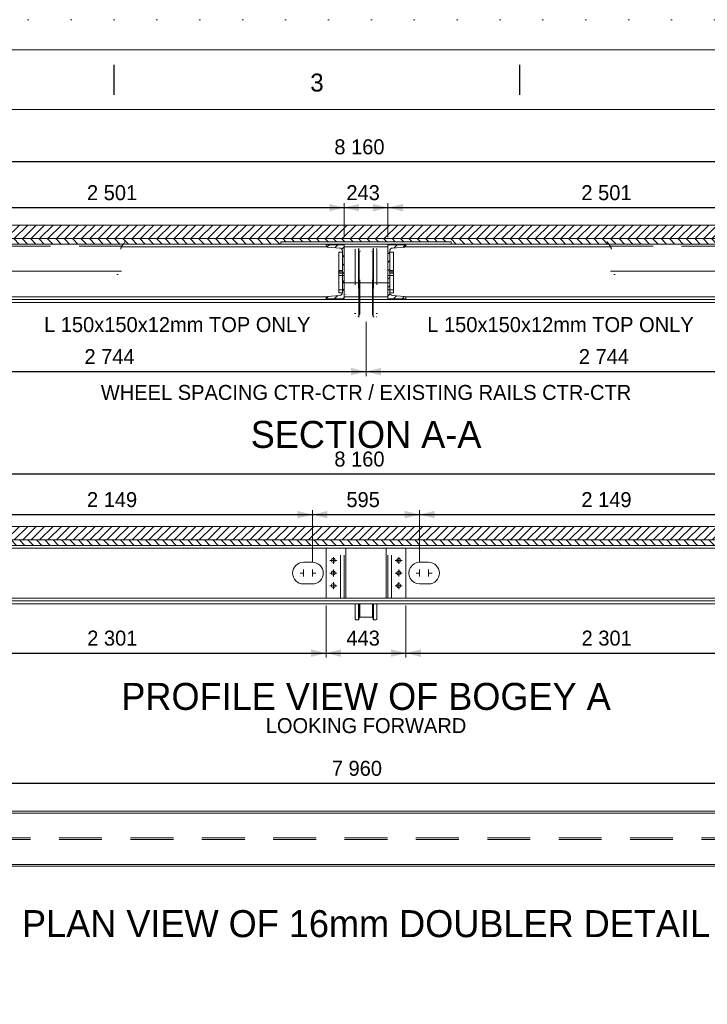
# Model space of a CAD drawing. Header units: millimetres. Extents: x -91343 to -63338, y -767328 to -747548.
# Tile 13 of 42: x -86867 to -83050, y -753014 to -747548. Entities that reach past the tile are written whole.
import ezdxf
from ezdxf.enums import TextEntityAlignment as Align

# ---------------------------------------------------------------- set-up
doc = ezdxf.new("R2010")
doc.units = ezdxf.units.MM
doc.header["$MEASUREMENT"] = 0
for name, pattern in [('DGN Style 1', [238.072395, 0.396127, -237.676268]), ('DGN Style 2', [396.127113, 237.676268, -158.450845]), ('DGN Style 4', [634.199507, 316.90169, -158.450845, 0.396127, -158.450845]), ('DGN Style 5', [277.288979, 118.838134, -158.450845]), ('DGN Style 6', [753.433768, 0.396127, -158.450845, 277.288979, -158.450845, 0.396127, -158.450845])]:
    doc.linetypes.add(name, pattern=pattern)
doc.styles.add('Style-ENGINEERING', font='ENGINEERING.shx')
doc.styles.add('Style-ENGINEERING_0', font='ENGINEERING.shx')
doc.dimstyles.new('MetricMM', dxfattribs={"dimtxt": 3, "dimasz": 3, "dimexe": 1.5, "dimexo": 1.5, "dimgap": 1.5, "dimtad": 1, "dimdec": 0, "dimzin": 7, "dimtxsty": 'Style-ENGINEERING_0', "dimcen": 0.09, "dimclrd": 1, "dimclre": 1, "dimclrt": 7, "dimadec": 0, "dimazin": 3, "dimtfac": 1, "dimtdec": 0, "dimtofl": 0, "dimtmove": 0, "dimatfit": 3, "dimfxl": 1, "dimtzin": 7, "dimlwd": -1, "dimlwe": 0, "dimarcsym": 0})

# ---------------------------------------------------------------- blocks, each defined once
blk = doc.blocks.new('*U570')
for p, q in [((-270.38, 284.53), (-270.38, 289.53)), ((-202.8, 284.53), (-202.8, 289.53))]:
    blk.add_line(p, q)
at = {"color": 7, "linetype": 'Continuous', "lineweight": 0, "flags": 128}
blk.add_lwpolyline([(-415.55, 292.03), (415.45, 292.03), (415.45, -291.97), (-415.55, -291.97), (-415.55, 292.03)], close=True, dxfattribs=at)
at = {"color": 7, "linetype": 'Continuous', "lineweight": 13, "flags": 128}
blk.add_lwpolyline([(-405.55, 282.03), (405.45, 282.03), (405.45, -281.97), (-405.55, -281.97), (-405.55, 282.03)], close=True, dxfattribs=at)
at = {"insert": (-236.59, 286.53), "char_height": 3, "attachment_point": 5, "line_spacing_factor": 1.2, "style": 'Style-ENGINEERING'}
blk.add_mtext('3', dxfattribs=at)
blk = doc.blocks.new('*D611')
at = {"color": 1, "linetype": 'Continuous', "lineweight": 0, "transparency": 16777216}
for p, q in [((-11684.5, 8791.1), (-11684.5, 9126)), ((-3524.4, 8791.1), (-3524.4, 9126))]:
    blk.add_line(p, q, dxfattribs=at)
at = {"color": 1, "linetype": 'Continuous', "transparency": 16777216}
blk.add_line((-3524.4, 9101), (-11684.5, 9101), dxfattribs=at)
at = {"color": 1, "linetype": 'Continuous', "lineweight": 0, "transparency": 16777216}
blk.add_solid([(-11601.2, 9080.2), (-11684.5, 9101), (-11601.2, 9121.9)], dxfattribs=at)
at = {"color": 1, "linetype": 'Continuous', "lineweight": 0, "transparency": 16777216, "extrusion": (0, 0, -1)}
blk.add_solid([(3607.7, 9121.9), (3524.4, 9101), (3607.7, 9080.2)], dxfattribs=at)
at = {"layer": 'Defpoints', "color": 7, "linetype": 'Continuous', "lineweight": 0, "transparency": 16777216}
for p in [(-11684.5, 9101), (-7604.5, 9101), (-11684.5, 8749.5), (-3524.4, 8749.5)]:
    blk.add_point(p, dxfattribs=at)
at = {"color": 7, "linetype": 'Continuous', "lineweight": 0, "transparency": 16777216, "style": 'Style-ENGINEERING'}
blk.add_text('8 160', height=83.25, dxfattribs=at).set_placement((-7780.5, 9184.3), align=Align.MIDDLE_LEFT)
blk = doc.blocks.new('*D618')
at = {"color": 1, "linetype": 'Continuous', "lineweight": 0, "transparency": 16777216}
for p, q in [((-11684.5, 7118.3), (-11684.5, 7392.7)), ((-3524.5, 7118.3), (-3524.5, 7392.7))]:
    blk.add_line(p, q, dxfattribs=at)
at = {"color": 1, "linetype": 'Continuous', "transparency": 16777216}
blk.add_line((-3524.5, 7367.8), (-11684.5, 7367.8), dxfattribs=at)
at = {"color": 1, "linetype": 'Continuous', "lineweight": 0, "transparency": 16777216}
blk.add_solid([(-11601.2, 7347), (-11684.5, 7367.8), (-11601.2, 7388.6)], dxfattribs=at)
at = {"color": 1, "linetype": 'Continuous', "lineweight": 0, "transparency": 16777216, "extrusion": (0, 0, -1)}
blk.add_solid([(3607.7, 7388.6), (3524.5, 7367.8), (3607.7, 7347)], dxfattribs=at)
at = {"layer": 'Defpoints', "color": 7, "linetype": 'Continuous', "lineweight": 0, "transparency": 16777216}
for p in [(-11684.5, 7367.8), (-7604.5, 7367.8), (-11684.5, 7076.7), (-3524.5, 7076.7)]:
    blk.add_point(p, dxfattribs=at)
at = {"color": 7, "linetype": 'Continuous', "lineweight": 0, "transparency": 16777216, "style": 'Style-ENGINEERING'}
blk.add_text('8 160', height=83.25, dxfattribs=at).set_placement((-7780.5, 7451), align=Align.MIDDLE_LEFT)
blk = doc.blocks.new('*D619')
at = {"color": 1, "linetype": 'Continuous', "lineweight": 0, "transparency": 16777216}
for p, q in [((-11584.5, 5384.5), (-11584.5, 5675.6)), ((-3624.5, 5384.5), (-3624.5, 5675.6))]:
    blk.add_line(p, q, dxfattribs=at)
at = {"color": 1, "linetype": 'Continuous', "transparency": 16777216}
blk.add_line((-11584.5, 5650.6), (-3624.5, 5650.6), dxfattribs=at)
at = {"color": 1, "linetype": 'Continuous', "lineweight": 0, "transparency": 16777216}
blk.add_solid([(-11501.2, 5629.8), (-11584.5, 5650.6), (-11501.2, 5671.4)], dxfattribs=at)
at = {"color": 1, "linetype": 'Continuous', "lineweight": 0, "transparency": 16777216, "extrusion": (0, 0, -1)}
blk.add_solid([(3707.7, 5671.4), (3624.5, 5650.6), (3707.7, 5629.8)], dxfattribs=at)
at = {"layer": 'Defpoints', "color": 7, "linetype": 'Continuous', "lineweight": 0, "transparency": 16777216}
for p in [(-7604.5, 5650.6), (-3624.5, 5650.6), (-11584.5, 5342.9), (-3624.5, 5342.9)]:
    blk.add_point(p, dxfattribs=at)
at = {"color": 7, "linetype": 'Continuous', "lineweight": 0, "transparency": 16777216, "style": 'Style-ENGINEERING'}
blk.add_text('7 960', height=83.25, dxfattribs=at).set_placement((-7794.5, 5733.9), align=Align.MIDDLE_LEFT)
blk = doc.blocks.new('*D681')
at = {"color": 1, "linetype": 'Continuous', "lineweight": 0, "transparency": 16777216}
for p, q in [((-10127.2, 6637.6), (-10127.2, 6348.5)), ((-7826, 6637.6), (-7826, 6348.5))]:
    blk.add_line(p, q, dxfattribs=at)
at = {"color": 1, "linetype": 'Continuous', "transparency": 16777216}
blk.add_line((-10127.2, 6373.5), (-7826, 6373.5), dxfattribs=at)
at = {"color": 1, "linetype": 'Continuous', "lineweight": 0, "transparency": 16777216}
blk.add_solid([(-10044, 6352.6), (-10127.2, 6373.5), (-10044, 6394.3)], dxfattribs=at)
at = {"color": 1, "linetype": 'Continuous', "lineweight": 0, "transparency": 16777216, "extrusion": (0, 0, -1)}
blk.add_solid([(7909.2, 6394.3), (7826, 6373.5), (7909.2, 6352.6)], dxfattribs=at)
at = {"layer": 'Defpoints', "color": 7, "linetype": 'Continuous', "lineweight": 0, "transparency": 16777216}
for p in [(-10127.2, 6679.3), (-7826, 6679.3), (-8976.6, 6373.5), (-7826, 6373.5)]:
    blk.add_point(p, dxfattribs=at)
at = {"color": 7, "linetype": 'Continuous', "lineweight": 0, "transparency": 16777216, "style": 'Style-ENGINEERING'}
blk.add_text('2 301', height=83.25, dxfattribs=at).set_placement((-9152.2, 6456.7), align=Align.MIDDLE_LEFT)
blk = doc.blocks.new('*D682')
at = {"color": 1, "linetype": 'Continuous', "lineweight": 0, "transparency": 16777216}
for p, q in [((-7826, 6637.6), (-7826, 6348.5)), ((-7383, 6637.6), (-7383, 6348.5))]:
    blk.add_line(p, q, dxfattribs=at)
at = {"color": 1, "linetype": 'Continuous', "transparency": 16777216}
blk.add_line((-7826, 6373.5), (-7383, 6373.5), dxfattribs=at)
at = {"color": 1, "linetype": 'Continuous', "lineweight": 0, "transparency": 16777216}
blk.add_solid([(-7742.7, 6352.6), (-7826, 6373.5), (-7742.7, 6394.3)], dxfattribs=at)
at = {"color": 1, "linetype": 'Continuous', "lineweight": 0, "transparency": 16777216, "extrusion": (0, 0, -1)}
blk.add_solid([(7466.2, 6394.3), (7383, 6373.5), (7466.2, 6352.6)], dxfattribs=at)
at = {"layer": 'Defpoints', "color": 7, "linetype": 'Continuous', "lineweight": 0, "transparency": 16777216}
for p in [(-7826, 6679.3), (-7383, 6679.3), (-7604.5, 6373.5), (-7383, 6373.5)]:
    blk.add_point(p, dxfattribs=at)
at = {"color": 7, "linetype": 'Continuous', "lineweight": 0, "transparency": 16777216, "style": 'Style-ENGINEERING'}
blk.add_text('443', height=83.25, dxfattribs=at).set_placement((-7713.6, 6456.7), align=Align.MIDDLE_LEFT)
blk = doc.blocks.new('*D683')
at = {"color": 1, "linetype": 'Continuous', "lineweight": 0, "transparency": 16777216}
for p, q in [((-7383, 6637.6), (-7383, 6348.5)), ((-5081.7, 6637.6), (-5081.7, 6348.5))]:
    blk.add_line(p, q, dxfattribs=at)
at = {"color": 1, "linetype": 'Continuous', "transparency": 16777216}
blk.add_line((-7383, 6373.5), (-5081.7, 6373.5), dxfattribs=at)
at = {"color": 1, "linetype": 'Continuous', "lineweight": 0, "transparency": 16777216}
blk.add_solid([(-7299.7, 6352.6), (-7383, 6373.5), (-7299.7, 6394.3)], dxfattribs=at)
at = {"color": 1, "linetype": 'Continuous', "lineweight": 0, "transparency": 16777216, "extrusion": (0, 0, -1)}
blk.add_solid([(5165, 6394.3), (5081.7, 6373.5), (5165, 6352.6)], dxfattribs=at)
at = {"layer": 'Defpoints', "color": 7, "linetype": 'Continuous', "lineweight": 0, "transparency": 16777216}
for p in [(-7383, 6679.3), (-5081.7, 6679.3), (-6232.3, 6373.5), (-5081.7, 6373.5)]:
    blk.add_point(p, dxfattribs=at)
at = {"color": 7, "linetype": 'Continuous', "lineweight": 0, "transparency": 16777216, "style": 'Style-ENGINEERING'}
blk.add_text('2 301', height=83.25, dxfattribs=at).set_placement((-6408, 6456.7), align=Align.MIDDLE_LEFT)
blk = doc.blocks.new('*D688')
at = {"color": 1, "linetype": 'Continuous', "lineweight": 0, "transparency": 16777216}
for p, q in [((-10051.2, 6878.5), (-10051.2, 7167.4)), ((-7901.9, 6878.5), (-7901.9, 7167.4))]:
    blk.add_line(p, q, dxfattribs=at)
at = {"color": 1, "linetype": 'Continuous', "transparency": 16777216}
blk.add_line((-10051.2, 7142.4), (-7901.9, 7142.4), dxfattribs=at)
at = {"color": 1, "linetype": 'Continuous', "lineweight": 0, "transparency": 16777216}
blk.add_solid([(-9968, 7121.6), (-10051.2, 7142.4), (-9968, 7163.2)], dxfattribs=at)
at = {"color": 1, "linetype": 'Continuous', "lineweight": 0, "transparency": 16777216, "extrusion": (0, 0, -1)}
blk.add_solid([(7985.2, 7163.2), (7901.9, 7142.4), (7985.2, 7121.6)], dxfattribs=at)
at = {"layer": 'Defpoints', "color": 7, "linetype": 'Continuous', "lineweight": 0, "transparency": 16777216}
for p in [(-8976.6, 7142.4), (-7901.9, 7142.4), (-10051.2, 6836.8), (-7901.9, 6836.8)]:
    blk.add_point(p, dxfattribs=at)
at = {"color": 7, "linetype": 'Continuous', "lineweight": 0, "transparency": 16777216, "style": 'Style-ENGINEERING'}
blk.add_text('2 149', height=83.25, dxfattribs=at).set_placement((-9153.6, 7225.6), align=Align.MIDDLE_LEFT)
blk = doc.blocks.new('*D689')
at = {"color": 1, "linetype": 'Continuous', "lineweight": 0, "transparency": 16777216}
for p, q in [((-7901.9, 6878.5), (-7901.9, 7167.4)), ((-7307, 6878.5), (-7307, 7167.4))]:
    blk.add_line(p, q, dxfattribs=at)
at = {"color": 1, "linetype": 'Continuous', "transparency": 16777216}
blk.add_line((-7901.9, 7142.4), (-7307, 7142.4), dxfattribs=at)
at = {"color": 1, "linetype": 'Continuous', "lineweight": 0, "transparency": 16777216}
blk.add_solid([(-7818.7, 7121.6), (-7901.9, 7142.4), (-7818.7, 7163.2)], dxfattribs=at)
at = {"color": 1, "linetype": 'Continuous', "lineweight": 0, "transparency": 16777216, "extrusion": (0, 0, -1)}
blk.add_solid([(7390.2, 7163.2), (7307, 7142.4), (7390.2, 7121.6)], dxfattribs=at)
at = {"layer": 'Defpoints', "color": 7, "linetype": 'Continuous', "lineweight": 0, "transparency": 16777216}
for p in [(-7604.4, 7142.4), (-7307, 7142.4), (-7901.9, 6836.8), (-7307, 6836.8)]:
    blk.add_point(p, dxfattribs=at)
at = {"color": 7, "linetype": 'Continuous', "lineweight": 0, "transparency": 16777216, "style": 'Style-ENGINEERING'}
blk.add_text('595', height=83.25, dxfattribs=at).set_placement((-7713.6, 7225.6), align=Align.MIDDLE_LEFT)
blk = doc.blocks.new('*D690')
at = {"color": 1, "linetype": 'Continuous', "lineweight": 0, "transparency": 16777216}
for p, q in [((-7307, 6878.5), (-7307, 7167.4)), ((-5157.7, 6878.5), (-5157.7, 7167.4))]:
    blk.add_line(p, q, dxfattribs=at)
at = {"color": 1, "linetype": 'Continuous', "transparency": 16777216}
blk.add_line((-7307, 7142.4), (-5157.7, 7142.4), dxfattribs=at)
at = {"color": 1, "linetype": 'Continuous', "lineweight": 0, "transparency": 16777216}
blk.add_solid([(-7223.7, 7121.6), (-7307, 7142.4), (-7223.7, 7163.2)], dxfattribs=at)
at = {"color": 1, "linetype": 'Continuous', "lineweight": 0, "transparency": 16777216, "extrusion": (0, 0, -1)}
blk.add_solid([(5240.9, 7163.2), (5157.7, 7142.4), (5240.9, 7121.6)], dxfattribs=at)
at = {"layer": 'Defpoints', "color": 7, "linetype": 'Continuous', "lineweight": 0, "transparency": 16777216}
for p in [(-6232.3, 7142.4), (-5157.7, 7142.4), (-7307, 6836.8), (-5157.7, 6836.8)]:
    blk.add_point(p, dxfattribs=at)
at = {"color": 7, "linetype": 'Continuous', "lineweight": 0, "transparency": 16777216, "style": 'Style-ENGINEERING'}
blk.add_text('2 149', height=83.25, dxfattribs=at).set_placement((-6409.3, 7225.6), align=Align.MIDDLE_LEFT)
blk = doc.blocks.new('*D696')
at = {"color": 1, "linetype": 'Continuous', "lineweight": 0, "transparency": 16777216}
for p, q in [((-10227.2, 8682.2), (-10227.2, 8871.5)), ((-7726, 8682.2), (-7726, 8871.5))]:
    blk.add_line(p, q, dxfattribs=at)
at = {"color": 1, "linetype": 'Continuous', "transparency": 16777216}
blk.add_line((-10227.2, 8846.5), (-7726, 8846.5), dxfattribs=at)
at = {"color": 1, "linetype": 'Continuous', "lineweight": 0, "transparency": 16777216}
blk.add_solid([(-10144, 8825.7), (-10227.2, 8846.5), (-10144, 8867.4)], dxfattribs=at)
at = {"color": 1, "linetype": 'Continuous', "lineweight": 0, "transparency": 16777216, "extrusion": (0, 0, -1)}
blk.add_solid([(7809.2, 8867.4), (7726, 8846.5), (7809.2, 8825.7)], dxfattribs=at)
at = {"layer": 'Defpoints', "color": 7, "linetype": 'Continuous', "lineweight": 0, "transparency": 16777216}
for p in [(-8976.6, 8846.5), (-7726, 8846.5), (-10227.2, 8640.6), (-7726, 8640.6)]:
    blk.add_point(p, dxfattribs=at)
at = {"color": 7, "linetype": 'Continuous', "lineweight": 0, "transparency": 16777216, "style": 'Style-ENGINEERING'}
blk.add_text('2 501', height=83.25, dxfattribs=at).set_placement((-9153.6, 8929.8), align=Align.MIDDLE_LEFT)
blk = doc.blocks.new('*D697')
at = {"color": 1, "linetype": 'Continuous', "lineweight": 0, "transparency": 16777216}
for p, q in [((-7726, 8682.2), (-7726, 8871.5)), ((-7482.9, 8682.2), (-7482.9, 8871.5))]:
    blk.add_line(p, q, dxfattribs=at)
at = {"color": 1, "linetype": 'Continuous', "transparency": 16777216}
blk.add_line((-7726, 8846.5), (-7482.9, 8846.5), dxfattribs=at)
at = {"color": 1, "linetype": 'Continuous', "lineweight": 0, "transparency": 16777216}
blk.add_solid([(-7642.7, 8825.7), (-7726, 8846.5), (-7642.7, 8867.4)], dxfattribs=at)
at = {"color": 1, "linetype": 'Continuous', "lineweight": 0, "transparency": 16777216, "extrusion": (0, 0, -1)}
blk.add_solid([(7566.2, 8867.4), (7482.9, 8846.5), (7566.2, 8825.7)], dxfattribs=at)
at = {"layer": 'Defpoints', "color": 7, "linetype": 'Continuous', "lineweight": 0, "transparency": 16777216}
for p in [(-7604.5, 8846.5), (-7482.9, 8846.5), (-7726, 8640.6), (-7482.9, 8640.6)]:
    blk.add_point(p, dxfattribs=at)
at = {"color": 7, "linetype": 'Continuous', "lineweight": 0, "transparency": 16777216, "style": 'Style-ENGINEERING'}
blk.add_text('243', height=83.25, dxfattribs=at).set_placement((-7713.6, 8929.8), align=Align.MIDDLE_LEFT)
blk = doc.blocks.new('*D698')
at = {"color": 1, "linetype": 'Continuous', "lineweight": 0, "transparency": 16777216}
for p, q in [((-7482.9, 8682.2), (-7482.9, 8871.5)), ((-4981.7, 8682.2), (-4981.7, 8871.5))]:
    blk.add_line(p, q, dxfattribs=at)
at = {"color": 1, "linetype": 'Continuous', "transparency": 16777216}
blk.add_line((-7482.9, 8846.5), (-4981.7, 8846.5), dxfattribs=at)
at = {"color": 1, "linetype": 'Continuous', "lineweight": 0, "transparency": 16777216}
blk.add_solid([(-7399.7, 8825.7), (-7482.9, 8846.5), (-7399.7, 8867.4)], dxfattribs=at)
at = {"color": 1, "linetype": 'Continuous', "lineweight": 0, "transparency": 16777216, "extrusion": (0, 0, -1)}
blk.add_solid([(5065, 8867.4), (4981.7, 8846.5), (5065, 8825.7)], dxfattribs=at)
at = {"layer": 'Defpoints', "color": 7, "linetype": 'Continuous', "lineweight": 0, "transparency": 16777216}
for p in [(-6232.3, 8846.5), (-4981.7, 8846.5), (-7482.9, 8640.6), (-4981.7, 8640.6)]:
    blk.add_point(p, dxfattribs=at)
at = {"color": 7, "linetype": 'Continuous', "lineweight": 0, "transparency": 16777216, "style": 'Style-ENGINEERING'}
blk.add_text('2 501', height=83.25, dxfattribs=at).set_placement((-6409.3, 8929.8), align=Align.MIDDLE_LEFT)
blk = doc.blocks.new('*D703')
at = {"color": 1, "linetype": 'Continuous', "lineweight": 0, "transparency": 16777216}
for p, q in [((-10348.7, 8212.9), (-10348.7, 7911.5)), ((-7604.5, 8212.9), (-7604.5, 7911.5))]:
    blk.add_line(p, q, dxfattribs=at)
at = {"color": 1, "linetype": 'Continuous', "transparency": 16777216}
blk.add_line((-10348.7, 7936.4), (-7604.5, 7936.4), dxfattribs=at)
at = {"color": 1, "linetype": 'Continuous', "lineweight": 0, "transparency": 16777216}
blk.add_solid([(-10265.5, 7915.6), (-10348.7, 7936.4), (-10265.5, 7957.3)], dxfattribs=at)
at = {"color": 1, "linetype": 'Continuous', "lineweight": 0, "transparency": 16777216, "extrusion": (0, 0, -1)}
blk.add_solid([(7687.7, 7957.3), (7604.5, 7936.4), (7687.7, 7915.6)], dxfattribs=at)
at = {"layer": 'Defpoints', "color": 7, "linetype": 'Continuous', "lineweight": 0, "transparency": 16777216}
for p in [(-10348.7, 8254.5), (-7604.5, 8254.5), (-8976.6, 7936.4), (-7604.5, 7936.4)]:
    blk.add_point(p, dxfattribs=at)
at = {"color": 7, "linetype": 'Continuous', "lineweight": 0, "transparency": 16777216, "style": 'Style-ENGINEERING'}
blk.add_text('2 744', height=83.25, dxfattribs=at).set_placement((-9167.7, 8019.7), align=Align.MIDDLE_LEFT)
blk = doc.blocks.new('*D704')
at = {"color": 1, "linetype": 'Continuous', "lineweight": 0, "transparency": 16777216}
for p, q in [((-7604.5, 8212.9), (-7604.5, 7911.5)), ((-4860.2, 8212.9), (-4860.2, 7911.5))]:
    blk.add_line(p, q, dxfattribs=at)
at = {"color": 1, "linetype": 'Continuous', "transparency": 16777216}
blk.add_line((-7604.5, 7936.4), (-4860.2, 7936.4), dxfattribs=at)
at = {"color": 1, "linetype": 'Continuous', "lineweight": 0, "transparency": 16777216}
blk.add_solid([(-7521.2, 7915.6), (-7604.5, 7936.4), (-7521.2, 7957.3)], dxfattribs=at)
at = {"color": 1, "linetype": 'Continuous', "lineweight": 0, "transparency": 16777216, "extrusion": (0, 0, -1)}
blk.add_solid([(4943.5, 7957.3), (4860.2, 7936.4), (4943.5, 7915.6)], dxfattribs=at)
at = {"layer": 'Defpoints', "color": 7, "linetype": 'Continuous', "lineweight": 0, "transparency": 16777216}
for p in [(-7604.5, 8254.5), (-4860.2, 8254.5), (-6232.3, 7936.4), (-4860.2, 7936.4)]:
    blk.add_point(p, dxfattribs=at)
at = {"color": 7, "linetype": 'Continuous', "lineweight": 0, "transparency": 16777216, "style": 'Style-ENGINEERING'}
blk.add_text('2 744', height=83.25, dxfattribs=at).set_placement((-6423.4, 8019.7), align=Align.MIDDLE_LEFT)
blk = doc.blocks.new('*U789')
at = {"color": 7, "linetype": 'DGN Style 6', "lineweight": 0}
for p, q in [((-60, -170.1), (-60, 187)), ((-42.2, -190), (-42.2, 190)), ((-39.3, 187.4), (-37.9, 177.6)), ((-39.3, 187.4), (-39.3, -187.4)), ((-37.9, -177.6), (-37.9, 177.6)), ((-34.9, 175), (34.9, 175)), ((-34.9, 175), (-34.9, -175)), ((34.9, 175), (34.9, -175)), ((37.8, 177.6), (39.2, 187.4)), ((37.8, -177.6), (37.8, 177.6)), ((39.2, 187.4), (39.2, -187.4)), ((42.2, -190), (42.2, 190)), ((60, -170.1), (60, 187)), ((-102.5, 76.2), (-60, 76.2)), ((60, 76.2), (102.5, 76.2)), ((112.5, 66.2), (112.5, -66.2)), ((-102.5, -76.2), (-60, -76.2)), ((60, -76.2), (102.5, -76.2)), ((-60, -170.1), (-60, -187)), ((-39.3, -187.4), (-37.9, -177.6)), ((-34.9, -175), (34.9, -175)), ((37.8, -177.6), (39.2, -187.4)), ((60, -187), (60, -170.1))]:
    blk.add_line(p, q, dxfattribs=at)
at = {"color": 7, "linetype": 'DGN Style 6', "lineweight": 0, "flags": 128}
for points in [[(-57, 190), (-42.2, 190)], [(42.2, 190), (57, 190)], [(-112.5, -66.2), (-112.5, 66.2)], [(-57, -190), (-42.2, -190)], [(42.2, -190), (57, -190)]]:
    blk.add_lwpolyline(points, dxfattribs=at)
at = {"color": 7, "linetype": 'DGN Style 6', "lineweight": 0, "extrusion": (0, 0, -1)}
for centre, radius, start, end in [((57, 187), 3, 0, 90), ((42.2, 187), 3, 90, 172), ((-42.2, 187), 3, 8, 90), ((-57, 187), 3, 90, 180), ((102.5, 66.2), 10, 0, 90), ((-102.5, 66.2), 10, 90, 180), ((34.9, -178), 3, 8, 90), ((-34.9, -178), 3, 90, 172)]:
    blk.add_arc(centre, radius, start, end, dxfattribs=at)
at = {"color": 7, "linetype": 'DGN Style 6', "lineweight": 0}
for centre, radius, start, end in [((-34.9, 178), 3, 188, 270), ((34.9, 178), 3, 270, 352), ((-102.5, -66.2), 10, 180, 270), ((102.5, -66.2), 10, 270, 0), ((-57, -187), 3, 180, 270), ((-42.2, -187), 3, 270, 352), ((42.2, -187), 3, 188, 270), ((57, -187), 3, 270, 0)]:
    blk.add_arc(centre, radius, start, end, dxfattribs=at)
blk = doc.blocks.new('*U794')
at = {"color": 7, "linetype": 'Continuous', "lineweight": 0}
for p, q in [((-60, -24.6), (-60, 44.6)), ((-42.2, -44.6), (-42.2, 44.6)), ((-39.3, 44.6), (-39.3, -42)), ((-37.9, -32.2), (-37.9, 44.6)), ((-34.9, 44.6), (-34.9, -29.6)), ((34.9, 44.6), (34.9, -29.6)), ((37.9, -32.2), (37.9, 44.6)), ((39.2, 44.6), (39.2, -42)), ((42.2, -44.6), (42.2, 44.6)), ((60, -24.6), (60, 44.6)), ((-60, -24.6), (-60, -41.6)), ((-39.3, -42), (-37.9, -32.2)), ((-34.9, -29.6), (34.9, -29.6)), ((37.9, -32.2), (39.2, -42)), ((60, -41.6), (60, -24.6))]:
    blk.add_line(p, q, dxfattribs=at)
at = {"color": 7, "linetype": 'Continuous', "lineweight": 0, "flags": 128}
for points in [[(-57, -44.6), (-42.2, -44.6)], [(42.2, -44.6), (57, -44.6)]]:
    blk.add_lwpolyline(points, dxfattribs=at)
at = {"color": 7, "linetype": 'Continuous', "lineweight": 0}
for centre, start, end in [((-57, -41.6), 180, 270), ((-42.2, -41.6), 270, 352), ((42.2, -41.6), 188, 270), ((57, -41.6), 270, 0)]:
    blk.add_arc(centre, 3, start, end, dxfattribs=at)
at = {"color": 7, "linetype": 'Continuous', "lineweight": 0, "extrusion": (0, 0, -1)}
for centre, start, end in [((34.9, -32.6), 8, 90), ((-34.9, -32.6), 90, 172)]:
    blk.add_arc(centre, 3, start, end, dxfattribs=at)
blk = doc.blocks.new('*U569')
at = {"linetype": 'DGN Style 6', "lineweight": 0}
h = blk.add_hatch(dxfattribs=at)
h.set_pattern_fill('HATCH', color=5, style=0, pattern_type=2)
h.set_pattern_definition([(45, (2423.158, 8717.633), (-23.33452, 23.33452), [])])
h.paths.add_polyline_path([(-11684.48, 8674.46), (-10821.22, 8674.46), (-9876.22, 8674.46), (-8076.96, 8674.46), (-7131.96, 8674.46), (-5332.71, 8674.46), (-4387.71, 8674.46), (-3524.45, 8674.46), (-3524.45, 8749.46), (-11684.48, 8749.46)])
h = blk.add_hatch(dxfattribs=at)
h.set_pattern_fill('HATCH', style=0, pattern_type=2)
h.set_pattern_definition([(315, (-4095.29, 8567.382), (23.33452, 23.33452), [])])
h.paths.add_polyline_path([(-11684.48, 8674.46), (-11684.48, 8644.46), (-10821.22, 8644.46), (-10821.22, 8656.46), (-9876.22, 8656.46), (-9876.22, 8644.46), (-8076.96, 8644.46), (-8076.96, 8656.46), (-7131.96, 8656.46), (-7131.96, 8644.46), (-5332.71, 8644.46), (-5332.71, 8656.46), (-4387.71, 8656.46), (-4387.71, 8644.46), (-3524.45, 8644.46), (-3524.45, 8674.46), (-4387.71, 8674.46), (-5332.71, 8674.46), (-7131.96, 8674.46), (-8076.96, 8674.46), (-9876.22, 8674.46), (-10821.22, 8674.46)])
at = {"linetype": 'Continuous', "lineweight": 0}
h = blk.add_hatch(dxfattribs=at)
h.set_pattern_fill('HATCH', style=0, pattern_type=2)
h.set_pattern_definition([(45, (-7773.963, 8637.062), (-23.3345, 23.3345), [])])
h.paths.add_polyline_path([(-7825.98, 8635.94, 0.3910403), (-7818.62, 8627.97), (-7750.7, 8622.54, -0.3910403), (-7735.98, 8606.59), (-7735.98, 8374.53, -0.3910403), (-7750.7, 8358.58), (-7818.62, 8353.15, 0.3910403), (-7825.98, 8345.17), (-7825.98, 8340.56), (-7725.98, 8340.56), (-7725.98, 8640.56), (-7825.98, 8640.56)])
h = blk.add_hatch(dxfattribs=at)
h.set_pattern_fill('HATCH', style=0, pattern_type=2)
h.set_pattern_definition([(45, (-7452.184, 8629.613), (-23.3345, 23.3345), [])])
h.paths.add_polyline_path([(-7382.95, 8345.17, 0.3910403), (-7390.31, 8353.15), (-7458.22, 8358.58, -0.3910403), (-7472.95, 8374.53), (-7472.95, 8606.59, -0.3910403), (-7458.22, 8622.54), (-7390.31, 8627.97, 0.3910403), (-7382.95, 8635.94), (-7382.95, 8640.56), (-7482.95, 8640.56), (-7482.95, 8340.56), (-7382.95, 8340.56)])
at = {"linetype": 'DGN Style 6', "lineweight": 0}
h = blk.add_hatch(dxfattribs=at)
h.set_pattern_fill('HATCH', color=5, style=0, pattern_type=2)
h.set_pattern_definition([(45, (2423.158, 7044.833), (-23.33452, 23.33452), [])])
h.paths.add_polyline_path([(-11684.48, 7001.66), (-3524.46, 7001.66), (-3524.46, 7076.66), (-11684.48, 7076.66)])
h = blk.add_hatch(dxfattribs=at)
h.set_pattern_fill('HATCH', style=0, pattern_type=2)
h.set_pattern_definition([(315, (-11618.4, 6983.23), (23.33452, 23.33452), [])])
h.paths.add_polyline_path([(-11684.48, 6971.66), (-3524.46, 6971.66), (-3524.46, 7001.66), (-11684.48, 7001.66)])
at = {"color": 7, "linetype": 'Continuous', "lineweight": 0}
for p, q in [((-3524.45, 8644.46), (-11684.48, 8644.46)), ((-7822.06, 8629.06), (-8961.69, 8629.06)), ((-7482.95, 8629.06), (-7725.98, 8629.06)), ((-6247.24, 8629.06), (-7386.87, 8629.06)), ((-10120.04, 8494.46), (-8961.79, 8494.46)), ((-5084.89, 8494.46), (-6247.14, 8494.46)), ((-3524.45, 8336.66), (-11684.48, 8336.66)), ((-3524.45, 8320.66), (-11684.48, 8320.66)), ((-7822.06, 8352.06), (-10131.13, 8352.06)), ((-7482.95, 8352.06), (-7725.98, 8352.06)), ((-5077.8, 8352.06), (-7386.87, 8352.06)), ((-3524.46, 6971.66), (-11684.48, 6971.66)), ((-3524.46, 6956.26), (-11684.48, 6956.26)), ((-7951.96, 6877.76), (-7901.96, 6877.76)), ((-7256.93, 6877.76), (-7306.93, 6877.76)), ((-7901.96, 6757.76), (-7951.96, 6757.76)), ((-7306.94, 6757.76), (-7256.93, 6757.76)), ((-3524.46, 6679.26), (-11684.48, 6679.26)), ((-3524.46, 6663.86), (-11684.48, 6663.86)), ((-3524.46, 6647.86), (-11684.48, 6647.86)), ((-3524.46, 5495.28), (-11684.46, 5495.28)), ((-3524.46, 5190.48), (-11684.46, 5190.48))]:
    blk.add_line(p, q, dxfattribs=at)
at = {"color": 1, "linetype": 'DGN Style 4', "lineweight": 0}
for p, q in [((-7733.48, 8490.53), (-7758.48, 8490.53)), ((-7475.45, 8490.53), (-7450.45, 8490.53)), ((-7736.15, 8429.53), (-7472.78, 8429.53)), ((-7805.04, 6887.76), (-7766.88, 6887.76)), ((-7785.96, 6906.84), (-7785.96, 6868.68)), ((-7442.04, 6887.76), (-7403.88, 6887.76)), ((-7422.96, 6906.84), (-7422.96, 6868.68)), ((-7951.96, 6836.84), (-7951.96, 6798.68)), ((-7901.93, 6836.84), (-7901.93, 6798.68)), ((-7785.96, 6836.84), (-7785.96, 6798.68)), ((-7422.96, 6836.84), (-7422.96, 6798.68)), ((-7306.96, 6836.84), (-7306.96, 6798.68)), ((-7256.93, 6836.84), (-7256.93, 6798.68)), ((-7971.04, 6817.76), (-7951.96, 6817.76)), ((-7901.93, 6817.76), (-7882.85, 6817.76)), ((-7805.04, 6817.76), (-7766.88, 6817.76)), ((-7442.04, 6817.76), (-7403.88, 6817.76)), ((-7326.04, 6817.76), (-7306.96, 6817.76)), ((-7256.93, 6817.76), (-7237.85, 6817.76)), ((-7805.04, 6747.76), (-7766.88, 6747.76)), ((-7785.96, 6766.84), (-7785.96, 6728.68)), ((-7442.04, 6747.76), (-7403.88, 6747.76)), ((-7422.96, 6766.84), (-7422.96, 6728.68))]:
    blk.add_line(p, q, dxfattribs=at)
at = {"color": 3, "linetype": 'Continuous', "lineweight": 0}
for p, q in [((-7825.96, 6679.26), (-7825.96, 6956.26)), ((-7715.96, 6956.26), (-7715.96, 6679.26)), ((-7492.96, 6956.26), (-7492.96, 6679.26)), ((-7382.96, 6679.26), (-7382.96, 6956.26))]:
    blk.add_line(p, q, dxfattribs=at)
at = {"color": 3, "linetype": 'DGN Style 2', "lineweight": 0}
for p, q in [((-7745.96, 6679.26), (-7745.96, 6956.26)), ((-7725.96, 6679.26), (-7725.96, 6956.26)), ((-7482.96, 6679.26), (-7482.96, 6956.26)), ((-7462.96, 6679.26), (-7462.96, 6956.26))]:
    blk.add_line(p, q, dxfattribs=at)
at = {"color": 30, "linetype": 'Continuous', "lineweight": 0}
for p, q in [((-4049.46, 5485.28), (-11159.46, 5485.28)), ((-4049.46, 5200.48), (-11159.46, 5200.48))]:
    blk.add_line(p, q, dxfattribs=at)
at = {"color": 7, "linetype": 'DGN Style 2', "lineweight": 0}
for p, q in [((-3524.46, 5347.83), (-11684.46, 5347.83)), ((-3524.46, 5337.93), (-11684.46, 5337.93))]:
    blk.add_line(p, q, dxfattribs=at)
at = {"color": 7, "linetype": 'DGN Style 1', "lineweight": 0, "flags": 128}
blk.add_lwpolyline([(-14002.69, 9890.07), (14002.61, 9890.07), (14002.61, -9890.13), (-14002.69, -9890.13), (-14002.69, 9890.07)], close=True, dxfattribs=at)
at = {"color": 5, "linetype": 'Continuous', "lineweight": 0, "flags": 128}
for points in [[(-3524.45, 8674.46), (-3524.45, 8749.46), (-11684.48, 8749.46), (-11684.48, 8674.46)], [(-3524.46, 7001.66), (-3524.46, 7076.66), (-11684.48, 7076.66), (-11684.48, 7001.66)]]:
    blk.add_lwpolyline(points, dxfattribs=at)
at = {"color": 5, "linetype": 'DGN Style 6', "lineweight": 0, "flags": 128}
for points in [[(-11684.48, 8674.46), (-10821.22, 8674.46), (-10821.22, 8674.46), (-9876.22, 8674.46), (-9876.22, 8674.46), (-8076.96, 8674.46), (-8076.96, 8674.46), (-7131.96, 8674.46), (-7131.96, 8674.46), (-5332.71, 8674.46), (-5332.71, 8674.46), (-4387.71, 8674.46), (-4387.71, 8674.46), (-3524.45, 8674.46), (-3524.45, 8749.46), (-11684.48, 8749.46), (-11684.48, 8674.46)], [(-11684.48, 7001.66), (-3524.46, 7001.66), (-3524.46, 7076.66), (-11684.48, 7076.66), (-11684.48, 7001.66)]]:
    blk.add_lwpolyline(points, close=True, dxfattribs=at)
at = {"color": 7, "linetype": 'Continuous', "lineweight": 0, "flags": 128}
blk.add_lwpolyline([(-3524.45, 8674.46), (-11684.48, 8674.46), (-11684.48, 8644.46), (-10821.22, 8644.46), (-10821.22, 8656.46), (-9876.22, 8656.46), (-9876.22, 8644.46), (-8076.96, 8644.46), (-8076.96, 8656.46), (-7131.96, 8656.46), (-7131.96, 8644.46), (-5332.71, 8644.46), (-5332.71, 8656.46), (-4387.71, 8656.46), (-4387.71, 8644.46), (-3524.45, 8644.46), (-3524.45, 8674.46)], dxfattribs=at)
at = {"color": 7, "linetype": 'DGN Style 6', "lineweight": 0, "flags": 128}
for points in [[(-11684.48, 8674.46), (-11684.48, 8644.46), (-10821.22, 8644.46), (-10821.22, 8656.46), (-9876.22, 8656.46), (-9876.22, 8644.46), (-8076.96, 8644.46), (-8076.96, 8656.46), (-7131.96, 8656.46), (-7131.96, 8644.46), (-5332.71, 8644.46), (-5332.71, 8656.46), (-4387.71, 8656.46), (-4387.71, 8644.46), (-3524.45, 8644.46), (-3524.45, 8674.46), (-4387.71, 8674.46), (-5332.71, 8674.46), (-7131.96, 8674.46), (-8076.96, 8674.46), (-9876.22, 8674.46), (-10821.22, 8674.46), (-11684.48, 8674.46)], [(-11684.48, 6971.66), (-3524.46, 6971.66), (-3524.46, 7001.66), (-11684.48, 7001.66), (-11684.48, 6971.66)]]:
    blk.add_lwpolyline(points, close=True, dxfattribs=at)
at = {"color": 7, "linetype": 'Continuous', "lineweight": 0, "flags": 128}
for points in [[(-8076.96, 8644.46), (-8076.96, 8656.46), (-7131.96, 8656.46), (-7131.96, 8644.46), (-8076.96, 8644.46)], [(-7735.98, 8599.53), (-7755.98, 8599.53), (-7755.98, 8374.53), (-7735.98, 8374.53), (-7735.98, 8599.53)], [(-7472.95, 8599.53), (-7452.95, 8599.53), (-7452.95, 8374.53), (-7472.95, 8374.53), (-7472.95, 8599.53)]]:
    blk.add_lwpolyline(points, close=True, dxfattribs=at)
for points in [[(-7825.98, 8345.17, -0.3910403), (-7818.62, 8353.15), (-7750.7, 8358.58, 0.3910403), (-7735.98, 8374.53), (-7735.98, 8606.59, 0.3910403), (-7750.7, 8622.54), (-7818.62, 8627.97, -0.3910403), (-7825.98, 8635.94), (-7825.98, 8640.56), (-7725.98, 8640.56), (-7725.98, 8340.56), (-7825.98, 8340.56), (-7825.98, 8345.17)], [(-7825.98, 8635.94, 0.3910403), (-7818.62, 8627.97), (-7750.7, 8622.54, -0.3910403), (-7735.98, 8606.59), (-7735.98, 8374.53, -0.3910403), (-7750.7, 8358.58), (-7818.62, 8353.15, 0.3910403), (-7825.98, 8345.17), (-7825.98, 8340.56), (-7725.98, 8340.56), (-7725.98, 8640.56), (-7825.98, 8640.56), (-7825.98, 8635.94)], [(-7382.95, 8345.17, 0.3910403), (-7390.31, 8353.15), (-7458.22, 8358.58, -0.3910403), (-7472.95, 8374.53), (-7472.95, 8606.59, -0.3910403), (-7458.22, 8622.54), (-7390.31, 8627.97, 0.3910403), (-7382.95, 8635.94), (-7382.95, 8640.56), (-7482.95, 8640.56), (-7482.95, 8340.56), (-7382.95, 8340.56), (-7382.95, 8345.17)], [(-7382.95, 8345.17, 0.3910403), (-7390.31, 8353.15), (-7458.22, 8358.58, -0.3910403), (-7472.95, 8374.53), (-7472.95, 8606.59, -0.3910403), (-7458.22, 8622.54), (-7390.31, 8627.97, 0.3910403), (-7382.95, 8635.94), (-7382.95, 8640.56), (-7482.95, 8640.56), (-7482.95, 8340.56), (-7382.95, 8340.56), (-7382.95, 8345.17)]]:
    blk.add_lwpolyline(points, format="xyb", close=True, dxfattribs=at)
at = {"color": 7, "linetype": 'DGN Style 2', "lineweight": 0, "flags": 128}
for points in [[(-8959.86, 8632.46), (-10092.04, 8632.46)], [(-6249.07, 8632.46), (-5112.89, 8632.46)], [(-7755.98, 8498.53), (-7735.98, 8498.53)], [(-7735.98, 8482.53), (-7755.98, 8482.53)], [(-7452.95, 8498.53), (-7472.95, 8498.53)], [(-7472.95, 8482.53), (-7452.95, 8482.53)], [(-7725.98, 8469.53), (-7755.98, 8469.53)], [(-7482.95, 8469.53), (-7452.95, 8469.53)], [(-7755.98, 8389.53), (-7725.98, 8389.53)], [(-7452.95, 8389.53), (-7482.95, 8389.53)]]:
    blk.add_lwpolyline(points, dxfattribs=at)
at = {"color": 7, "lineweight": 0, "flags": 128}
blk.add_lwpolyline([(-11684.48, 7001.66), (-3524.46, 7001.66), (-3524.46, 6971.66), (-11684.48, 6971.66), (-11684.48, 7001.66)], dxfattribs=at)
at = {"color": 3, "linetype": 'Continuous', "lineweight": 0, "extrusion": (0, 0, -1)}
for centre in [(7785.96, 6887.76), (7785.96, 6817.76), (7785.96, 6747.76)]:
    blk.add_arc(centre, 11, 0, 359.99999, dxfattribs=at)
at = {"color": 3, "linetype": 'Continuous', "lineweight": 0}
for centre in [(-7422.96, 6887.76), (-7422.96, 6817.76), (-7422.96, 6747.76)]:
    blk.add_arc(centre, 11, 0, 359.99999, dxfattribs=at)
at = {"color": 7, "linetype": 'Continuous', "lineweight": 0}
for centre, start, end in [((-7951.96, 6817.76), 90, 270), ((-7256.93, 6817.76), 270, 90)]:
    blk.add_arc(centre, 60, start, end, dxfattribs=at)
at = {"color": 7, "linetype": 'Continuous', "lineweight": 0, "extrusion": (0, 0, -1)}
for centre, start, end in [((7901.96, 6817.76), 90, 270), ((7306.96, 6817.76), 269.97697, 90.02878)]:
    blk.add_arc(centre, 60, start, end, dxfattribs=at)
at = {"color": 7, "linetype": 'DGN Style 6', "lineweight": 0}
for points in [[(-8983.29, 8475.98), (-8947.02, 8517.78), (-8967.81, 8608.45), (-8940.77, 8659)], [(-6225.64, 8475.98), (-6261.91, 8517.78), (-6241.12, 8608.45), (-6268.16, 8659)]]:
    blk.add_spline(points, degree=3, dxfattribs=at)
at = {"xscale": 33.30000000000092, "yscale": 33.30000000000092, "zscale": 33.30000000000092}
blk.add_blockref('*U570', (1.52, -1.02), dxfattribs=at)
at = {"color": 7, "linetype": 'DGN Style 6', "lineweight": 0}
blk.add_blockref('*U789', (-7604.44, 8429.55), dxfattribs=at)
at = {"color": 7, "linetype": 'Continuous', "lineweight": 0}
blk.add_blockref('*U794', (-7604.45, 6603.3), dxfattribs=at)
at = {"color": 7, "linetype": 'DGN Style 5', "lineweight": 0, "char_height": 83.25, "attachment_point": 5, "line_spacing_factor": 0.6, "style": 'Style-ENGINEERING'}
for s, insert in [('L 150x150x12mm TOP ONLY', (-8652.6, 8196.72)), ('L 150x150x12mm TOP ONLY', (-6525.24, 8196.72)), ('WHEEL SPACING CTR-CTR / EXISTING RAILS CTR-CTR', (-7604.46, 7820.03)), ('LOOKING FORWARD', (-7604.46, 5970.37))]:
    blk.add_mtext(s, dxfattribs=dict(at, insert=insert))
at = {"color": 7, "lineweight": 13, "char_height": 149.85, "attachment_point": 5, "line_spacing_factor": 0.9, "style": 'Style-ENGINEERING'}
for s, insert, width in [('SECTION A-A', (-7604.46, 7586.66), 2811.188), ('PROFILE VIEW OF BOGEY A', (-7604.46, 6132.12), 7044.4368), ('PLAN VIEW OF 16mm DOUBLER DETAIL', (-7604.46, 4870.47), 7044.4368)]:
    blk.add_mtext(s, dxfattribs=dict(at, insert=insert, width=width))
at = {"color": 1, "linetype": 'Continuous'}
for base, p1, p2, picture, middle in [((-11684.48, 9101.04), (-3524.45, 8749.46), (-11684.48, 8749.46), '*D611', (-7604.46, 9101.04)), ((-11684.48, 7367.76), (-3524.46, 7076.66), (-11684.48, 7076.66), '*D618', (-7604.47, 7367.76))]:
    dim = blk.add_linear_dim(base=base, p1=p1, p2=p2, angle=180, text='\\FSTANDARD;<>', dimstyle='MetricMM', override={"dimtxt": 83.25, "dimasz": 83.25, "dimexe": 24.975, "dimexo": 41.625, "dimgap": 41.625}, dxfattribs=at)
    dim.commit()
    dim.dimension.update_dxf_attribs({"geometry": picture, "text_midpoint": middle})
for base, p1, p2, picture, middle in [((-7725.98, 8846.55), (-10227.21, 8640.56), (-7725.98, 8640.56), '*D696', (-8976.59, 8846.55)), ((-7482.95, 8846.55), (-7725.98, 8640.56), (-7482.95, 8640.56), '*D697', (-7604.46, 8846.55)), ((-4981.72, 8846.55), (-7482.95, 8640.56), (-4981.72, 8640.56), '*D698', (-6232.33, 8846.55)), ((-7604.46, 7936.45), (-10348.72, 8254.53), (-7604.46, 8254.53), '*D703', (-8976.59, 7936.45)), ((-4860.21, 7936.45), (-7604.46, 8254.53), (-4860.21, 8254.53), '*D704', (-6232.34, 7936.45)), ((-7901.93, 7142.39), (-10051.22, 6836.84), (-7901.93, 6836.84), '*D688', (-8976.58, 7142.39)), ((-7306.96, 7142.39), (-7901.93, 6836.84), (-7306.96, 6836.84), '*D689', (-7604.45, 7142.39)), ((-5157.68, 7142.39), (-7306.96, 6836.84), (-5157.68, 6836.84), '*D690', (-6232.32, 7142.39)), ((-7825.96, 6373.45), (-10127.22, 6679.26), (-7825.96, 6679.26), '*D681', (-8976.59, 6373.45)), ((-7382.96, 6373.45), (-7825.96, 6679.26), (-7382.96, 6679.26), '*D682', (-7604.46, 6373.45)), ((-5081.71, 6373.45), (-7382.96, 6679.26), (-5081.71, 6679.26), '*D683', (-6232.34, 6373.45)), ((-3624.46, 5650.63), (-11584.46, 5342.88), (-3624.46, 5342.88), '*D619', (-7604.46, 5650.63))]:
    dim = blk.add_linear_dim(base=base, p1=p1, p2=p2, text='\\FSTANDARD;<>', dimstyle='MetricMM', override={"dimtxt": 83.25, "dimasz": 83.25, "dimexe": 24.975, "dimexo": 41.625, "dimgap": 41.625}, dxfattribs=at)
    dim.commit()
    dim.dimension.update_dxf_attribs({"geometry": picture, "text_midpoint": middle})

msp = doc.modelspace()

# ---------------------------------------------------------------- block references
at = {"color": 7, "linetype": 'Continuous', "lineweight": 13}
msp.add_blockref('*U569', (-77340.2, -757437.75), dxfattribs=at)

doc.saveas('drawing.dxf')
